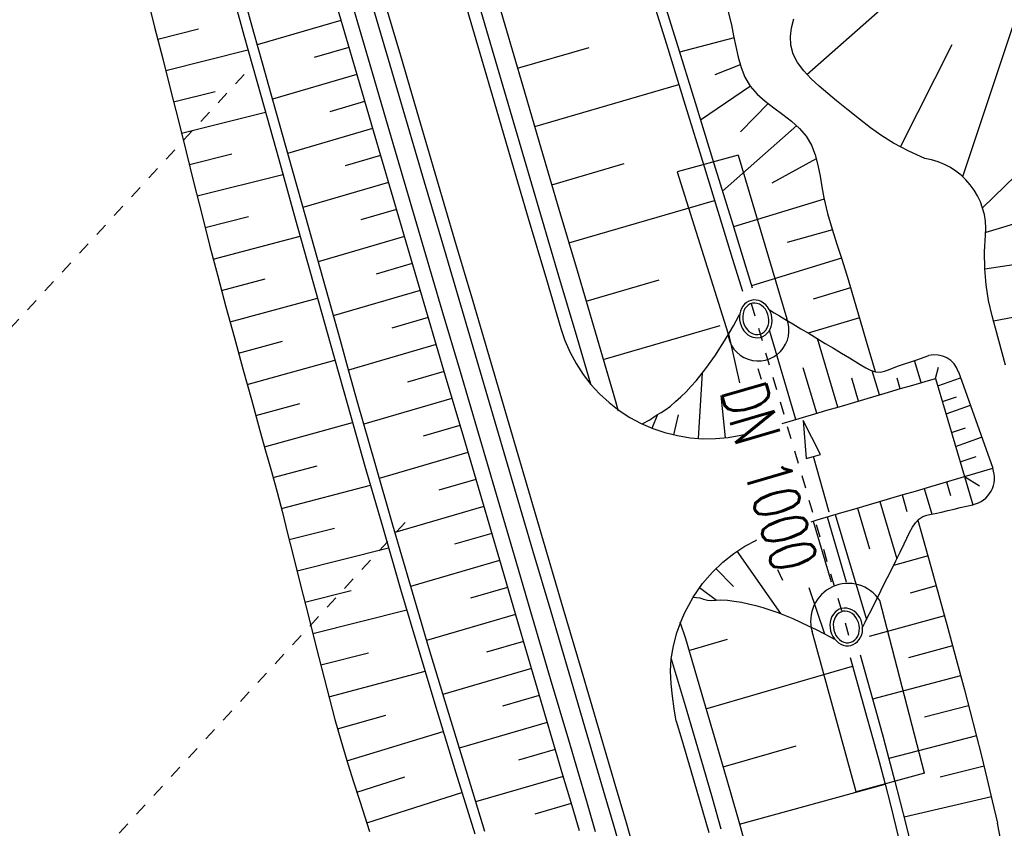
# Model space of a CAD drawing. Extents: x 446577 to 447216, y 443659 to 444842.
# Tile 157 of 177: x 446693 to 446732, y 444596 to 444628. Entities that reach past the tile are written whole.
import ezdxf

# ---------------------------------------------------------------- set-up
doc = ezdxf.new("R2010")
doc.units = 0
doc.header["$LTSCALE"] = 2
doc.header["$MEASUREMENT"] = 0
for name, pattern in [('ACAD_ISO03W100', [0.5, 0.25, -0.25]), ('AUSGEZOGEN', [0]), ('STRICHLINIEX2', [0.5, 0.25, -0.25])]:
    doc.linetypes.add(name, pattern=pattern)
for name, color, linetype in [('DB-Regenrückhaltebecken_Vorflutgra', 15, 'CONTINUOUS'), ('DB-vorhandene_Dränagen', 15, 'CONTINUOUS'), ('DB-Wegböschungen', 15, 'CONTINUOUS'), ('DB-Wege', 15, 'CONTINUOUS'), ('FBRTOP', 250, 'AUSGEZOGEN'), ('MULDE', 250, 'AUSGEZOGEN')]:
    doc.layers.add(name, color=color, linetype=linetype)
doc.styles.add('ROMANS', font='romans.shx', dxfattribs={"width": 0.8})

msp = doc.modelspace()

# ---------------------------------------------------------------- linework, layer by layer
at = {"layer": 'DB-Regenrückhaltebecken_Vorflutgra', "linetype": 'Continuous'}
for p, q in [((446723.848, 444625.921), (446730.883, 444632.121)), ((446711.343, 444630.25), (446712.048, 444627.852)), ((446729.938, 444621.926), (446732.664, 444630.08)), ((446718.006, 444629.604), (446718.743, 444627.215)), ((446717.623, 444629.491), (446718.359, 444627.102)), ((446720.745, 444628.465), (446720.901, 444627.85)), ((446723.253, 444627.739), (446723.344, 444628.091)), ((446712.048, 444627.852), (446712.753, 444625.453)), ((446720.901, 444627.85), (446720.987, 444627.428)), ((446723.205, 444627.396), (446723.253, 444627.739)), ((446718.743, 444627.215), (446719.479, 444624.826)), ((446721.003, 444627.348), (446718.876, 444626.782)), ((446720.987, 444627.428), (446721.07, 444627.004)), ((446723.217, 444627.064), (446723.205, 444627.396)), ((446712.546, 444626.16), (446715.347, 444626.974)), ((446718.359, 444627.102), (446719.095, 444624.713)), ((446721.07, 444627.004), (446721.162, 444626.587)), ((446723.314, 444626.714), (446723.217, 444627.064)), ((446727.512, 444623.082), (446729.527, 444627.082)), ((446721.162, 444626.587), (446721.278, 444626.185)), ((446723.488, 444626.379), (446723.314, 444626.714)), ((446721.245, 444626.288), (446720.254, 444625.907)), ((446721.278, 444626.185), (446721.432, 444625.806)), ((446723.726, 444626.058), (446723.488, 444626.379)), ((446724.012, 444625.751), (446723.726, 444626.058)), ((446721.432, 444625.806), (446721.638, 444625.461)), ((446724.33, 444625.455), (446724.012, 444625.751)), ((446712.753, 444625.453), (446713.459, 444623.055)), ((446713.215, 444623.884), (446718.846, 444625.521)), ((446721.641, 444625.456), (446719.695, 444624.124)), ((446721.638, 444625.461), (446721.905, 444625.151)), ((446724.667, 444625.169), (446724.33, 444625.455)), ((446721.905, 444625.151), (446722.219, 444624.871)), ((446725.006, 444624.892), (446724.667, 444625.169)), ((446725.461, 444624.523), (446725.006, 444624.892)), ((446719.095, 444624.713), (446719.832, 444622.323)), ((446719.479, 444624.826), (446720.215, 444622.436)), ((446722.334, 444624.78), (446721.256, 444623.669)), ((446722.219, 444624.871), (446722.562, 444624.609)), ((446722.562, 444624.609), (446722.913, 444624.353)), ((446725.902, 444624.17), (446725.461, 444624.523)), ((446722.913, 444624.353), (446723.253, 444624.091)), ((446726.338, 444623.837), (446725.902, 444624.17)), ((446723.452, 444623.918), (446720.549, 444621.354)), ((446723.253, 444624.091), (446723.565, 444623.81)), ((446723.565, 444623.81), (446723.827, 444623.499)), ((446726.781, 444623.524), (446726.338, 444623.837)), ((446723.827, 444623.499), (446724.026, 444623.151)), ((446727.239, 444623.236), (446726.781, 444623.524)), ((446730.715, 444620.704), (446733.509, 444623.435)), ((446713.459, 444623.055), (446714.164, 444620.657)), ((446724.026, 444623.151), (446724.173, 444622.771)), ((446727.831, 444622.916), (446727.239, 444623.236)), ((446721.169, 444622.76), (446718.788, 444622.112)), ((446721.169, 444622.76), (446723.067, 444616.367)), ((446724.218, 444622.616), (446722.481, 444621.669)), ((446724.173, 444622.771), (446724.281, 444622.366)), ((446728.454, 444622.635), (446727.831, 444622.916)), ((446713.884, 444621.609), (446716.714, 444622.432)), ((446719.832, 444622.323), (446720.568, 444619.934)), ((446720.215, 444622.436), (446720.952, 444620.047)), ((446724.281, 444622.366), (446724.365, 444621.946)), ((446718.788, 444622.112), (446720.756, 444615.818)), ((446724.365, 444621.946), (446724.438, 444621.519)), ((446724.438, 444621.519), (446724.516, 444621.096)), ((446724.527, 444621.046), (446720.977, 444619.966)), ((446724.516, 444621.096), (446724.662, 444620.477)), ((446735.794, 444621.233), (446730.842, 444619.737)), ((446714.164, 444620.657), (446714.87, 444618.258)), ((446714.553, 444619.334), (446720.243, 444620.988)), ((446724.662, 444620.477), (446724.836, 444619.877)), ((446720.568, 444619.934), (446720.936, 444618.74)), ((446720.952, 444620.047), (446721.32, 444618.852)), ((446724.845, 444619.848), (446723.083, 444619.349)), ((446724.836, 444619.877), (446725.026, 444619.286)), ((446730.791, 444618.979), (446730.835, 444619.638)), ((446730.835, 444619.638), (446730.835, 444619.638)), ((446725.026, 444619.286), (446725.219, 444618.696)), ((446720.936, 444618.74), (446721.332, 444617.451)), ((446721.32, 444618.852), (446721.712, 444617.577)), ((446725.204, 444618.741), (446721.688, 444617.654)), ((446730.798, 444618.319), (446730.791, 444618.979)), ((446730.798, 444618.319), (446734.575, 444618.896)), ((446725.219, 444618.696), (446725.464, 444617.903)), ((446714.87, 444618.258), (446715.575, 444615.86)), ((446730.854, 444617.7), (446730.798, 444618.319)), ((446715.223, 444617.058), (446718.082, 444617.89)), ((446725.56, 444617.578), (446724.1, 444617.135)), ((446725.464, 444617.903), (446725.699, 444617.102)), ((446730.952, 444617.087), (446730.854, 444617.7)), ((446731.138, 444616.292), (446738.139, 444617.614)), ((446721.347, 444616.86), (446721.292, 444616.768)), ((446721.414, 444616.94), (446721.347, 444616.86)), ((446721.492, 444617.006), (446721.414, 444616.94)), ((446721.489, 444616.842), (446721.431, 444616.764)), ((446721.558, 444616.905), (446721.489, 444616.842)), ((446721.578, 444617.055), (446721.492, 444617.006)), ((446721.637, 444616.95), (446721.558, 444616.905)), ((446721.672, 444617.088), (446721.578, 444617.055)), ((446721.724, 444616.977), (446721.637, 444616.95)), ((446721.77, 444617.103), (446721.672, 444617.088)), ((446721.814, 444616.984), (446721.724, 444616.977)), ((446721.87, 444617.1), (446721.77, 444617.103)), ((446721.905, 444616.971), (446721.814, 444616.984)), ((446721.969, 444617.079), (446721.87, 444617.1)), ((446721.995, 444616.939), (446721.905, 444616.971)), ((446722.066, 444617.04), (446721.969, 444617.079)), ((446722.08, 444616.888), (446721.995, 444616.939)), ((446722.157, 444616.985), (446722.066, 444617.04)), ((446722.158, 444616.821), (446722.08, 444616.888)), ((446722.241, 444616.914), (446722.157, 444616.985)), ((446722.227, 444616.739), (446722.158, 444616.821)), ((446722.315, 444616.83), (446722.241, 444616.914)), ((446722.378, 444616.735), (446722.315, 444616.83)), ((446725.699, 444617.102), (446725.931, 444616.3)), ((446731.088, 444616.481), (446730.952, 444617.087)), ((446721.226, 444616.557), (446721.215, 444616.443)), ((446721.215, 444616.443), (446721.22, 444616.328)), ((446721.251, 444616.667), (446721.226, 444616.557)), ((446721.292, 444616.768), (446721.251, 444616.667)), ((446721.357, 444616.572), (446721.344, 444616.465)), ((446721.344, 444616.465), (446721.347, 444616.354)), ((446721.386, 444616.673), (446721.357, 444616.572)), ((446721.431, 444616.764), (446721.386, 444616.673)), ((446722.283, 444616.645), (446722.227, 444616.739)), ((446722.325, 444616.542), (446722.283, 444616.645)), ((446722.352, 444616.433), (446722.325, 444616.542)), ((446722.364, 444616.322), (446722.352, 444616.433)), ((446722.428, 444616.63), (446722.378, 444616.735)), ((446722.464, 444616.519), (446722.428, 444616.63)), ((446722.485, 444616.404), (446722.464, 444616.519)), ((446731.153, 444616.239), (446731.088, 444616.481)), ((446715.892, 444614.783), (446720.462, 444616.111)), ((446721.22, 444616.328), (446721.241, 444616.213)), ((446721.241, 444616.213), (446721.277, 444616.102)), ((446721.277, 444616.102), (446721.327, 444615.997)), ((446721.347, 444616.354), (446721.366, 444616.244)), ((446721.366, 444616.244), (446721.401, 444616.138)), ((446721.401, 444616.138), (446721.45, 444616.039)), ((446721.45, 444616.039), (446721.513, 444615.95)), ((446722.3, 444616.012), (446722.337, 444616.108)), ((446722.337, 444616.108), (446722.358, 444616.213)), ((446722.358, 444616.213), (446722.364, 444616.322)), ((446722.413, 444615.963), (446722.454, 444616.065)), ((446722.454, 444616.065), (446722.48, 444616.174)), ((446722.48, 444616.174), (446722.49, 444616.288)), ((446722.49, 444616.288), (446722.485, 444616.404)), ((446725.901, 444616.404), (446723.894, 444615.813)), ((446725.931, 444616.3), (446726.165, 444615.499)), ((446731.219, 444615.998), (446731.153, 444616.239)), ((446714.235, 444615.987), (446714.312, 444615.749)), ((446714.312, 444615.749), (446714.396, 444615.514)), ((446715.575, 444615.86), (446716.397, 444613.064)), ((446721.327, 444615.997), (446721.39, 444615.901)), ((446721.39, 444615.901), (446721.464, 444615.817)), ((446721.464, 444615.817), (446721.548, 444615.747)), ((446721.513, 444615.95), (446721.586, 444615.875)), ((446721.548, 444615.747), (446721.639, 444615.691)), ((446721.586, 444615.875), (446721.668, 444615.816)), ((446721.639, 444615.691), (446721.736, 444615.653)), ((446721.668, 444615.816), (446721.756, 444615.774)), ((446721.736, 444615.653), (446721.836, 444615.631)), ((446721.756, 444615.774), (446721.847, 444615.752)), ((446721.847, 444615.752), (446721.938, 444615.749)), ((446721.938, 444615.749), (446722.027, 444615.766)), ((446722.027, 444615.766), (446722.11, 444615.802)), ((446722.033, 444615.643), (446722.127, 444615.676)), ((446722.11, 444615.802), (446722.184, 444615.856)), ((446722.127, 444615.676), (446722.214, 444615.726)), ((446722.184, 444615.856), (446722.248, 444615.927)), ((446722.214, 444615.726), (446722.291, 444615.792)), ((446722.248, 444615.927), (446722.3, 444616.012)), ((446722.291, 444615.792), (446722.358, 444615.871)), ((446722.358, 444615.871), (446722.413, 444615.963)), ((446731.349, 444615.515), (446731.219, 444615.998)), ((446714.396, 444615.514), (446714.595, 444615.055)), ((446721.836, 444615.631), (446721.935, 444615.628)), ((446721.935, 444615.628), (446722.033, 444615.643)), ((446726.165, 444615.499), (446726.516, 444614.305)), ((446731.48, 444615.033), (446731.349, 444615.515)), ((446714.595, 444615.055), (446714.833, 444614.615)), ((446731.61, 444614.55), (446731.48, 444615.033)), ((446714.833, 444614.615), (446715.106, 444614.197)), ((446715.106, 444614.197), (446715.413, 444613.802)), ((446715.413, 444613.802), (446715.751, 444613.434)), ((446727.512, 444613.638), (446727.992, 444613.779)), ((446727.992, 444613.779), (446728.472, 444613.92)), ((446728.472, 444613.92), (446728.879, 444614.04)), ((446728.879, 444614.04), (446730.008, 444610.202)), ((446715.751, 444613.434), (446716.119, 444613.096)), ((446726.073, 444613.215), (446726.553, 444613.356)), ((446726.553, 444613.356), (446727.033, 444613.497)), ((446727.033, 444613.497), (446727.512, 444613.638)), ((446716.119, 444613.096), (446716.514, 444612.79)), ((446725.114, 444612.932), (446725.594, 444613.073)), ((446725.594, 444613.073), (446726.073, 444613.215)), ((446716.514, 444612.79), (446716.933, 444612.517)), ((446723.675, 444612.509), (446724.155, 444612.65)), ((446724.155, 444612.65), (446724.634, 444612.791)), ((446724.634, 444612.791), (446725.114, 444612.932)), ((446716.933, 444612.517), (446717.374, 444612.281)), ((446717.374, 444612.281), (446717.832, 444612.082)), ((446722.886, 444612.277), (446723.195, 444612.368)), ((446723.195, 444612.368), (446723.675, 444612.509)), ((446724.385, 444611.065), (446723.706, 444612.394)), ((446723.706, 444612.394), (446723.821, 444610.906)), ((446717.832, 444612.082), (446718.306, 444611.921)), ((446718.306, 444611.921), (446718.791, 444611.801)), ((446718.791, 444611.801), (446719.284, 444611.722)), ((446720.78, 444611.732), (446721.273, 444611.818)), ((446721.273, 444611.818), (446721.387, 444611.846)), ((446719.284, 444611.722), (446719.783, 444611.683)), ((446719.783, 444611.683), (446720.282, 444611.687)), ((446720.282, 444611.687), (446720.78, 444611.732)), ((446724.103, 444610.985), (446724.385, 444611.065)), ((446723.821, 444610.906), (446724.103, 444610.985)), ((446724.717, 444608.81), (446724.103, 444610.985)), ((446728.569, 444609.779), (446729.049, 444609.92)), ((446729.049, 444609.92), (446729.528, 444610.061)), ((446729.528, 444610.061), (446730.008, 444610.202)), ((446727.13, 444609.356), (446727.61, 444609.497)), ((446727.61, 444609.497), (446728.089, 444609.638)), ((446728.089, 444609.638), (446728.569, 444609.779)), ((446726.17, 444609.074), (446726.65, 444609.215)), ((446726.65, 444609.215), (446727.13, 444609.356)), ((446724.731, 444608.65), (446725.211, 444608.792)), ((446725.211, 444608.792), (446725.691, 444608.933)), ((446725.691, 444608.933), (446726.17, 444609.074)), ((446724.014, 444608.439), (446724.252, 444608.509)), ((446724.252, 444608.509), (446724.731, 444608.65)), ((446724.64, 444608.624), (446725.39, 444606.091)), ((446728.19, 444608.497), (446728.698, 444606.69)), ((446721.427, 444607.48), (446721.877, 444607.723)), ((446721.877, 444607.723), (446721.886, 444607.727)), ((446720.568, 444606.857), (446720.991, 444607.193)), ((446720.991, 444607.193), (446721.427, 444607.48)), ((446720.161, 444606.469), (446720.568, 444606.857)), ((446728.583, 444607.1), (446727.231, 444606.722)), ((446719.773, 444606.018), (446720.161, 444606.469)), ((446728.698, 444606.69), (446729.36, 444604.279)), ((446719.406, 444605.492), (446719.773, 444606.018)), ((446728.908, 444605.933), (446727.88, 444605.648)), ((446719.069, 444604.868), (446719.406, 444605.492)), ((446728.451, 444598.607), (446726.696, 444605.355)), ((446724.951, 444604.899), (446724.884, 444604.82)), ((446725.029, 444604.965), (446724.951, 444604.899)), ((446725.115, 444605.015), (446725.029, 444604.965)), ((446725.174, 444604.91), (446725.095, 444604.864)), ((446725.209, 444605.048), (446725.115, 444605.015)), ((446725.261, 444604.937), (446725.174, 444604.91)), ((446725.307, 444605.063), (446725.209, 444605.048)), ((446725.351, 444604.944), (446725.261, 444604.937)), ((446725.407, 444605.06), (446725.307, 444605.063)), ((446725.442, 444604.931), (446725.351, 444604.944)), ((446725.506, 444605.038), (446725.407, 444605.06)), ((446725.532, 444604.899), (446725.442, 444604.931)), ((446725.603, 444605), (446725.506, 444605.038)), ((446725.617, 444604.848), (446725.532, 444604.899)), ((446725.694, 444604.944), (446725.603, 444605)), ((446725.778, 444604.874), (446725.694, 444604.944)), ((446725.852, 444604.79), (446725.778, 444604.874)), ((446718.773, 444604.101), (446718.908, 444604.489)), ((446718.908, 444604.489), (446719.069, 444604.868)), ((446724.763, 444604.517), (446724.752, 444604.403)), ((446724.789, 444604.626), (446724.763, 444604.517)), ((446724.829, 444604.728), (446724.789, 444604.626)), ((446724.884, 444604.82), (446724.829, 444604.728)), ((446724.894, 444604.532), (446724.881, 444604.424)), ((446724.923, 444604.632), (446724.894, 444604.532)), ((446724.968, 444604.723), (446724.923, 444604.632)), ((446725.026, 444604.801), (446724.968, 444604.723)), ((446725.095, 444604.864), (446725.026, 444604.801)), ((446725.695, 444604.78), (446725.617, 444604.848)), ((446725.764, 444604.698), (446725.695, 444604.78)), ((446725.82, 444604.604), (446725.764, 444604.698)), ((446725.862, 444604.501), (446725.82, 444604.604)), ((446725.915, 444604.694), (446725.852, 444604.79)), ((446725.889, 444604.393), (446725.862, 444604.501)), ((446725.965, 444604.589), (446725.915, 444604.694)), ((446726.001, 444604.478), (446725.965, 444604.589)), ((446729.229, 444604.764), (446726.284, 444603.957)), ((446725.78, 444597.881), (446724.055, 444604.142)), ((446724.752, 444604.403), (446724.757, 444604.287)), ((446724.757, 444604.287), (446724.778, 444604.172)), ((446724.778, 444604.172), (446724.814, 444604.061)), ((446724.881, 444604.424), (446724.884, 444604.314)), ((446724.884, 444604.314), (446724.903, 444604.203)), ((446724.903, 444604.203), (446724.938, 444604.097)), ((446725.874, 444604.068), (446725.895, 444604.172)), ((446725.901, 444604.282), (446725.889, 444604.393)), ((446725.895, 444604.172), (446725.901, 444604.282)), ((446725.991, 444604.024), (446726.017, 444604.134)), ((446726.022, 444604.363), (446726.001, 444604.478)), ((446726.017, 444604.134), (446726.027, 444604.248)), ((446726.027, 444604.248), (446726.022, 444604.363)), ((446729.36, 444604.279), (446729.684, 444603.071)), ((446718.638, 444603.594), (446718.773, 444604.101)), ((446719.238, 444603.406), (446720.745, 444603.844)), ((446724.814, 444604.061), (446724.864, 444603.956)), ((446724.864, 444603.956), (446724.927, 444603.861)), ((446724.927, 444603.861), (446725.001, 444603.777)), ((446724.938, 444604.097), (446724.987, 444603.998)), ((446724.987, 444603.998), (446725.05, 444603.91)), ((446725.001, 444603.777), (446725.085, 444603.706)), ((446725.05, 444603.91), (446725.123, 444603.835)), ((446725.123, 444603.835), (446725.205, 444603.775)), ((446725.205, 444603.775), (446725.293, 444603.734)), ((446725.293, 444603.734), (446725.384, 444603.711)), ((446725.475, 444603.708), (446725.564, 444603.725)), ((446725.564, 444603.725), (446725.647, 444603.761)), ((446725.647, 444603.761), (446725.721, 444603.816)), ((446725.721, 444603.816), (446725.785, 444603.887)), ((446725.751, 444603.686), (446725.828, 444603.751)), ((446725.785, 444603.887), (446725.837, 444603.971)), ((446725.828, 444603.751), (446725.895, 444603.831)), ((446725.837, 444603.971), (446725.874, 444604.068)), ((446725.895, 444603.831), (446725.95, 444603.923)), ((446725.95, 444603.923), (446725.991, 444604.024)), ((446718.553, 444603.079), (446718.638, 444603.594)), ((446725.085, 444603.706), (446725.176, 444603.651)), ((446725.176, 444603.651), (446725.273, 444603.612)), ((446725.273, 444603.612), (446725.373, 444603.591)), ((446725.373, 444603.591), (446725.472, 444603.588)), ((446725.384, 444603.711), (446725.475, 444603.708)), ((446725.472, 444603.588), (446725.57, 444603.603)), ((446725.57, 444603.603), (446725.664, 444603.636)), ((446725.664, 444603.636), (446725.751, 444603.686)), ((446729.545, 444603.588), (446727.817, 444603.125)), ((446718.526, 444602.593), (446718.553, 444603.079)), ((446725.542, 444603.13), (446726.209, 444600.746)), ((446725.928, 444603.232), (446726.592, 444600.859)), ((446729.684, 444603.071), (446730.004, 444601.862)), ((446718.543, 444602.105), (446718.526, 444602.593)), ((446719.907, 444601.131), (446725.635, 444602.796)), ((446729.857, 444602.417), (446726.412, 444601.504)), ((446718.594, 444601.616), (446718.543, 444602.105)), ((446730.004, 444601.862), (446730.23, 444601.005)), ((446718.666, 444601.127), (446718.594, 444601.616)), ((446718.749, 444600.638), (446718.666, 444601.127)), ((446730.167, 444601.245), (446728.451, 444600.795)), ((446726.209, 444600.746), (446726.44, 444599.908)), ((446726.592, 444600.859), (446726.825, 444600.019)), ((446730.23, 444601.005), (446730.454, 444600.148)), ((446726.44, 444599.908), (446726.669, 444599.069)), ((446726.825, 444600.019), (446727.054, 444599.178)), ((446730.475, 444600.068), (446727.05, 444599.19)), ((446730.454, 444600.148), (446730.672, 444599.289)), ((446720.574, 444598.865), (446723.425, 444599.684)), ((446727.054, 444599.178), (446727.277, 444598.336)), ((446730.672, 444599.289), (446730.887, 444598.411)), ((446726.669, 444599.069), (446726.892, 444598.228)), ((446730.773, 444598.883), (446729.064, 444598.46)), ((446728.451, 444598.607), (446725.78, 444597.881)), ((446727.277, 444598.336), (446727.496, 444597.48)), ((446730.887, 444598.411), (446731.096, 444597.533)), ((446721.223, 444596.613), (446726.903, 444598.187)), ((446726.892, 444598.228), (446727.111, 444597.375)), ((446731.059, 444597.69), (446727.645, 444596.886)), ((446727.111, 444597.375), (446727.324, 444596.519)), ((446727.496, 444597.48), (446727.71, 444596.623)), ((446731.096, 444597.533), (446731.303, 444596.653)), ((446727.324, 444596.519), (446727.535, 444595.664)), ((446727.71, 444596.623), (446727.922, 444595.765)), ((446731.518, 444595.544), (446731.303, 444596.653))]:
    msp.add_line(p, q, dxfattribs=at)
at = {"layer": 'DB-Regenrückhaltebecken_Vorflutgra', "linetype": 'STRICHLINIEX2'}
msp.add_line((446721.676, 444616.962), (446725.564, 444603.726), dxfattribs=at)
at = {"layer": 'DB-Regenrückhaltebecken_Vorflutgra', "linetype": 'Continuous'}
for centre, major_axis, start_param, end_param in [((446728.041, 444619.862), (-1.982, 1.982), 3.846719, 5.350159), ((446721.952, 444615.92), (-0.849, 0.849), 0.870655, 4.308179), ((446725.463, 444604.558), (-1.038, 1.038), 4.501544, 7.35558)]:
    msp.add_ellipse(centre, major_axis=major_axis, ratio=1, start_param=start_param, end_param=end_param, dxfattribs=at)
at = {"layer": 'DB-vorhandene_Dränagen', "linetype": 'ACAD_ISO03W100'}
for p, q in [((446677.817, 444599.801), (446701.949, 444626.011)), ((446684.11, 444582.291), (446708.242, 444608.501))]:
    msp.add_line(p, q, dxfattribs=at)
at = {"layer": 'DB-Wegböschungen', "linetype": 'Continuous'}
for p, q in [((446711.343, 444630.25), (446712.048, 444627.852)), ((446698.047, 444629.013), (446698.366, 444627.77)), ((446701.891, 444628.795), (446702.234, 444627.571)), ((446701.506, 444628.684), (446701.85, 444627.458)), ((446705.491, 444628.529), (446706.196, 444626.131)), ((446706.066, 444628.698), (446706.772, 444626.3)), ((446705.639, 444628.023), (446702.375, 444627.069)), ((446698.366, 444627.77), (446698.682, 444626.527)), ((446698.488, 444627.293), (446700.08, 444627.694)), ((446702.234, 444627.571), (446702.571, 444626.368)), ((446712.048, 444627.852), (446712.753, 444625.454)), ((446701.85, 444627.458), (446702.188, 444626.255)), ((446698.798, 444626.068), (446702.013, 444626.878)), ((446705.95, 444626.968), (446704.599, 444626.573)), ((446698.682, 444626.527), (446698.988, 444625.314)), ((446702.188, 444626.255), (446702.525, 444625.051)), ((446702.571, 444626.368), (446702.909, 444625.164)), ((446706.196, 444626.131), (446706.901, 444623.732)), ((446706.772, 444626.3), (446707.477, 444623.902)), ((446706.26, 444625.913), (446702.968, 444624.951)), ((446698.988, 444625.314), (446699.292, 444624.1)), ((446712.753, 444625.454), (446713.459, 444623.055)), ((446699.106, 444624.843), (446700.73, 444625.252)), ((446702.525, 444625.051), (446703.2, 444622.644)), ((446702.909, 444625.164), (446703.583, 444622.756)), ((446706.57, 444624.858), (446705.206, 444624.46)), ((446699.413, 444623.617), (446702.695, 444624.444)), ((446699.292, 444624.1), (446699.596, 444622.887)), ((446706.88, 444623.804), (446703.562, 444622.833)), ((446706.901, 444623.732), (446707.607, 444621.334)), ((446707.477, 444623.902), (446708.182, 444621.503)), ((446713.459, 444623.055), (446714.164, 444620.657)), ((446699.596, 444622.887), (446699.901, 444621.673)), ((446699.721, 444622.392), (446701.378, 444622.81)), ((446703.2, 444622.644), (446703.875, 444620.236)), ((446703.583, 444622.756), (446704.258, 444620.349)), ((446707.191, 444622.749), (446705.813, 444622.346)), ((446700.028, 444621.167), (446703.377, 444622.011)), ((446699.901, 444621.673), (446700.205, 444620.46)), ((446707.501, 444621.694), (446704.156, 444620.716)), ((446708.182, 444621.503), (446708.888, 444619.105)), ((446707.607, 444621.334), (446708.312, 444618.935)), ((446714.164, 444620.657), (446714.87, 444618.258)), ((446700.205, 444620.46), (446700.513, 444619.247)), ((446700.337, 444619.937), (446702.027, 444620.368)), ((446704.258, 444620.349), (446704.933, 444617.942)), ((446707.811, 444620.639), (446706.42, 444620.232)), ((446703.875, 444620.236), (446704.549, 444617.829)), ((446700.654, 444618.704), (446704.055, 444619.592)), ((446708.122, 444619.584), (446704.749, 444618.598)), ((446700.513, 444619.247), (446700.829, 444618.038)), ((446708.312, 444618.935), (446709.018, 444616.537)), ((446708.888, 444619.105), (446709.593, 444616.706)), ((446708.432, 444618.529), (446707.027, 444618.118)), ((446700.829, 444618.038), (446701.153, 444616.83)), ((446714.87, 444618.258), (446715.575, 444615.86)), ((446700.98, 444617.472), (446702.687, 444617.929)), ((446704.549, 444617.829), (446705.224, 444615.421)), ((446704.933, 444617.942), (446705.608, 444615.534)), ((446708.742, 444617.474), (446705.343, 444616.48)), ((446701.153, 444616.83), (446701.483, 444615.624)), ((446701.313, 444616.243), (446704.732, 444617.178)), ((446709.052, 444616.419), (446707.634, 444616.004)), ((446709.018, 444616.537), (446709.723, 444614.139)), ((446709.593, 444616.706), (446710.299, 444614.308)), ((446721.084, 444616.29), (446721.195, 444616.485)), ((446721.195, 444616.485), (446721.222, 444616.524)), ((446722.387, 444616.716), (446722.569, 444616.601)), ((446722.569, 444616.601), (446722.778, 444616.478)), ((446722.778, 444616.478), (446722.986, 444616.358)), ((446720.809, 444615.801), (446720.979, 444616.094)), ((446720.979, 444616.094), (446721.084, 444616.29)), ((446722.986, 444616.358), (446723.301, 444616.171)), ((446723.301, 444616.171), (446723.618, 444615.979)), ((446715.575, 444615.86), (446716.281, 444613.461)), ((446720.629, 444615.51), (446720.809, 444615.801)), ((446721.231, 444613.869), (446720.799, 444615.785)), ((446723.42, 444612.434), (446722.393, 444615.929)), ((446723.618, 444615.979), (446723.935, 444615.789)), ((446723.935, 444615.789), (446724.251, 444615.599)), ((446701.483, 444615.624), (446701.814, 444614.418)), ((446701.647, 444615.025), (446703.36, 444615.494)), ((446705.224, 444615.421), (446705.562, 444614.218)), ((446705.608, 444615.534), (446705.945, 444614.33)), ((446709.363, 444615.364), (446705.936, 444614.362)), ((446720.453, 444615.226), (446720.629, 444615.51)), ((446724.251, 444615.599), (446724.567, 444615.409)), ((446725.053, 444612.915), (446724.261, 444615.593)), ((446724.567, 444615.409), (446724.885, 444615.218)), ((446719.905, 444614.427), (446720.274, 444614.946)), ((446720.274, 444614.946), (446720.453, 444615.226)), ((446724.885, 444615.218), (446725.203, 444615.028)), ((446725.203, 444615.028), (446725.518, 444614.837)), ((446728.144, 444614.77), (446728.617, 444614.932)), ((446728.617, 444614.932), (446728.617, 444614.932)), ((446728.617, 444614.932), (446728.617, 444614.932)), ((446728.617, 444614.932), (446728.617, 444614.932)), ((446728.617, 444614.932), (446728.617, 444614.932)), ((446728.617, 444614.932), (446728.617, 444614.932)), ((446701.983, 444613.802), (446705.412, 444614.751)), ((446725.518, 444614.837), (446725.724, 444614.708)), ((446725.724, 444614.708), (446725.933, 444614.579)), ((446725.933, 444614.579), (446726.151, 444614.456)), ((446727.197, 444614.445), (446727.433, 444614.532)), ((446727.433, 444614.532), (446727.67, 444614.607)), ((446727.67, 444614.607), (446727.907, 444614.687)), ((446727.907, 444614.687), (446728.144, 444614.77)), ((446728.313, 444613.873), (446728.057, 444614.739)), ((446701.814, 444614.418), (446702.144, 444613.212)), ((446705.562, 444614.218), (446705.9, 444613.014)), ((446705.945, 444614.33), (446706.284, 444613.127)), ((446709.673, 444614.309), (446708.241, 444613.891)), ((446709.723, 444614.139), (446710.428, 444611.74)), ((446710.299, 444614.308), (446711.004, 444611.91)), ((446719.525, 444613.95), (446719.905, 444614.427)), ((446719.619, 444611.692), (446719.777, 444614.26)), ((446722.074, 444613.996), (446721.951, 444614.419)), ((446724.238, 444612.675), (446723.711, 444614.458)), ((446726.151, 444614.456), (446726.338, 444614.365)), ((446726.338, 444614.365), (446726.53, 444614.3)), ((446726.683, 444613.394), (446726.404, 444614.339)), ((446726.53, 444614.3), (446726.723, 444614.283)), ((446726.723, 444614.283), (446726.882, 444614.316)), ((446726.882, 444614.316), (446727.04, 444614.377)), ((446727.04, 444614.377), (446727.197, 444614.445)), ((446728.879, 444614.04), (446728.996, 444614.473)), ((446729.771, 444614.302), (446731.111, 444610.527)), ((446719.131, 444613.517), (446719.332, 444613.73)), ((446719.332, 444613.73), (446719.525, 444613.95)), ((446725.868, 444613.154), (446725.603, 444614.051)), ((446727.498, 444613.634), (446727.375, 444614.05)), ((446728.965, 444613.748), (446729.856, 444614.064)), ((446716.281, 444613.461), (446716.473, 444612.765)), ((446718.931, 444613.32), (446719.131, 444613.517)), ((446720.67, 444611.719), (446720.498, 444613.372)), ((446702.144, 444613.212), (446702.476, 444612.007)), ((446702.317, 444612.584), (446704.035, 444613.059)), ((446705.9, 444613.014), (446706.583, 444610.609)), ((446706.284, 444613.127), (446706.967, 444610.722)), ((446709.983, 444613.254), (446706.533, 444612.246)), ((446718.3, 444612.798), (446718.516, 444612.955)), ((446718.516, 444612.955), (446718.723, 444613.131)), ((446718.723, 444613.131), (446718.931, 444613.32)), ((446729.147, 444613.13), (446729.69, 444613.316)), ((446729.288, 444612.651), (446730.238, 444612.988)), ((446717.805, 444612.092), (446718.03, 444612.639)), ((446717.858, 444612.528), (446718.007, 444612.625)), ((446718.007, 444612.625), (446718.155, 444612.711)), ((446718.155, 444612.711), (446718.3, 444612.798)), ((446718.65, 444611.832), (446718.831, 444612.615)), ((446702.656, 444611.367), (446706.097, 444612.319)), ((446710.293, 444612.199), (446708.852, 444611.778)), ((446717.415, 444612.261), (446717.711, 444612.416)), ((446717.711, 444612.416), (446717.858, 444612.528)), ((446702.476, 444612.007), (446702.702, 444611.205)), ((446711.004, 444611.91), (446711.709, 444609.511)), ((446729.499, 444611.931), (446730.054, 444612.11)), ((446710.428, 444611.74), (446711.134, 444609.342)), ((446729.661, 444611.382), (446730.679, 444611.743)), ((446702.702, 444611.205), (446702.927, 444610.402)), ((446710.604, 444611.144), (446707.137, 444610.131)), ((446706.967, 444610.722), (446707.66, 444608.32)), ((446729.839, 444610.776), (446730.467, 444610.987)), ((446702.927, 444610.402), (446703.147, 444609.599)), ((446702.994, 444610.16), (446704.72, 444610.627)), ((446706.583, 444610.609), (446707.276, 444608.207)), ((446730.008, 444610.202), (446731.111, 444610.527)), ((446710.914, 444610.089), (446709.466, 444609.666)), ((446729.307, 444609.996), (446729.464, 444609.467)), ((446730.008, 444610.202), (446730.331, 444609.104)), ((446730.008, 444610.202), (446730.599, 444609.847)), ((446703.147, 444609.599), (446703.358, 444608.792)), ((446703.316, 444608.954), (446706.797, 444609.864)), ((446711.709, 444609.511), (446712.415, 444607.113)), ((446728.438, 444609.741), (446728.735, 444608.738)), ((446711.134, 444609.342), (446711.839, 444606.943)), ((446726.699, 444609.229), (446727.363, 444606.985)), ((446727.568, 444609.485), (446727.761, 444608.834)), ((446703.358, 444608.792), (446703.563, 444607.984)), ((446711.224, 444609.035), (446707.748, 444608.018)), ((446725.83, 444608.973), (446726.3, 444607.385)), ((446728.536, 444608.699), (446728.701, 444608.732)), ((446728.701, 444608.732), (446728.869, 444608.759)), ((446728.869, 444608.759), (446729.115, 444608.812)), ((446729.115, 444608.812), (446729.356, 444608.874)), ((446729.356, 444608.874), (446729.599, 444608.932)), ((446729.599, 444608.932), (446729.844, 444608.989)), ((446729.844, 444608.989), (446730.331, 444609.104)), ((446730.331, 444609.104), (446730.331, 444609.104)), ((446730.331, 444609.104), (446730.331, 444609.104)), ((446730.331, 444609.104), (446730.331, 444609.104)), ((446730.331, 444609.104), (446730.331, 444609.104)), ((446730.331, 444609.104), (446730.331, 444609.104)), ((446724.095, 444608.463), (446724.794, 444606.087)), ((446724.96, 444608.718), (446726.174, 444604.616)), ((446727.982, 444608.231), (446728.094, 444608.394)), ((446728.094, 444608.394), (446728.227, 444608.537)), ((446728.227, 444608.537), (446728.382, 444608.644)), ((446728.382, 444608.644), (446728.536, 444608.699)), ((446703.563, 444607.984), (446703.765, 444607.175)), ((446703.624, 444607.74), (446705.388, 444608.19)), ((446707.276, 444608.207), (446707.977, 444605.808)), ((446707.66, 444608.32), (446708.361, 444605.92)), ((446711.534, 444607.98), (446710.083, 444607.555)), ((446727.755, 444607.794), (446727.861, 444608.014)), ((446727.861, 444608.014), (446727.982, 444608.231)), ((446727.494, 444607.243), (446727.654, 444607.573)), ((446727.654, 444607.573), (446727.755, 444607.794)), ((446703.928, 444606.519), (446707.505, 444607.421)), ((446721.119, 444607.282), (446722.813, 444604.851)), ((446727.327, 444606.914), (446727.494, 444607.243)), ((446703.765, 444607.175), (446704.067, 444605.96)), ((446711.845, 444606.925), (446708.365, 444605.907)), ((446711.839, 444606.943), (446712.545, 444604.545)), ((446712.415, 444607.113), (446713.12, 444604.714)), ((446727.163, 444606.584), (446727.327, 444606.914)), ((446720.294, 444606.604), (446720.985, 444605.907)), ((446722.701, 444606.576), (446722.897, 444606.156)), ((446726.999, 444606.255), (446727.163, 444606.584)), ((446726.836, 444605.927), (446726.999, 444606.255)), ((446704.067, 444605.96), (446704.371, 444604.747)), ((446704.234, 444605.293), (446706.047, 444605.751)), ((446707.977, 444605.808), (446708.688, 444603.411)), ((446708.361, 444605.92), (446709.072, 444603.523)), ((446712.155, 444605.87), (446710.704, 444605.445)), ((446719.66, 444605.867), (446720.322, 444605.37)), ((446723.928, 444605.862), (446724.539, 444604.062)), ((446726.672, 444605.598), (446726.836, 444605.927)), ((446719.406, 444605.492), (446719.665, 444605.46)), ((446719.665, 444605.46), (446719.813, 444605.41)), ((446719.813, 444605.41), (446719.964, 444605.369)), ((446719.964, 444605.369), (446720.14, 444605.356)), ((446720.14, 444605.356), (446720.311, 444605.369)), ((446720.311, 444605.369), (446720.48, 444605.384)), ((446720.48, 444605.384), (446720.747, 444605.374)), ((446720.747, 444605.374), (446721.015, 444605.337)), ((446721.015, 444605.337), (446721.292, 444605.29)), ((446721.292, 444605.29), (446721.566, 444605.235)), ((446726.344, 444604.941), (446726.508, 444605.267)), ((446726.508, 444605.267), (446726.672, 444605.598)), ((446704.542, 444604.068), (446708.217, 444604.995)), ((446721.566, 444605.235), (446721.85, 444605.166)), ((446721.85, 444605.166), (446722.132, 444605.085)), ((446722.132, 444605.085), (446722.71, 444604.89)), ((446722.71, 444604.89), (446723.302, 444604.65)), ((446726.233, 444604.73), (446726.344, 444604.941)), ((446704.371, 444604.747), (446704.677, 444603.534)), ((446712.465, 444604.815), (446708.99, 444603.799)), ((446712.545, 444604.545), (446713.25, 444602.147)), ((446713.12, 444604.714), (446713.826, 444602.316)), ((446718.883, 444604.524), (446719.102, 444603.868)), ((446723.302, 444604.65), (446723.604, 444604.514)), ((446723.604, 444604.514), (446723.905, 444604.373)), ((446726.016, 444604.284), (446726.123, 444604.514)), ((446726.123, 444604.514), (446726.233, 444604.73)), ((446723.905, 444604.373), (446724.213, 444604.228)), ((446724.213, 444604.228), (446724.513, 444604.076)), ((446712.776, 444603.76), (446711.328, 444603.337)), ((446719.102, 444603.868), (446719.808, 444601.469)), ((446724.513, 444604.076), (446724.708, 444603.969)), ((446724.708, 444603.969), (446724.907, 444603.867)), ((446724.907, 444603.867), (446724.93, 444603.857)), ((446704.677, 444603.534), (446704.986, 444602.322)), ((446708.688, 444603.411), (446709.407, 444601.016)), ((446709.072, 444603.523), (446709.791, 444601.129)), ((446704.854, 444602.839), (446706.715, 444603.313)), ((446705.172, 444601.6), (446708.933, 444602.592)), ((446713.086, 444602.705), (446709.621, 444601.692)), ((446704.986, 444602.322), (446705.194, 444601.514)), ((446713.826, 444602.316), (446714.531, 444599.917)), ((446713.25, 444602.147), (446713.956, 444599.748)), ((446705.194, 444601.514), (446705.408, 444600.709)), ((446713.396, 444601.65), (446711.956, 444601.229)), ((446719.808, 444601.469), (446720.161, 444600.27)), ((446709.791, 444601.129), (446710.519, 444598.738)), ((446705.408, 444600.709), (446705.634, 444599.906)), ((446705.509, 444600.345), (446707.398, 444600.881)), ((446709.407, 444601.016), (446710.136, 444598.625)), ((446713.706, 444600.595), (446710.259, 444599.587)), ((446720.161, 444600.27), (446720.513, 444599.071)), ((446705.634, 444599.906), (446705.874, 444599.109)), ((446705.877, 444599.099), (446709.642, 444600.243)), ((446714.531, 444599.917), (446714.884, 444598.718)), ((446714.017, 444599.54), (446712.587, 444599.122)), ((446713.956, 444599.748), (446714.308, 444598.549)), ((446705.874, 444599.109), (446706.125, 444598.314)), ((446710.519, 444598.738), (446711.257, 444596.349)), ((446714.884, 444598.718), (446715.237, 444597.519)), ((446720.513, 444599.071), (446720.868, 444597.854)), ((446706.268, 444597.87), (446708.135, 444598.465)), ((446710.136, 444598.625), (446710.873, 444596.236)), ((446714.327, 444598.485), (446710.905, 444597.485)), ((446714.308, 444598.549), (446714.661, 444597.35)), ((446706.125, 444598.314), (446706.38, 444597.52)), ((446706.652, 444596.667), (446710.373, 444597.852)), ((446720.868, 444597.854), (446721.217, 444596.636)), ((446706.38, 444597.52), (446706.76, 444596.329)), ((446714.637, 444597.43), (446713.222, 444597.016)), ((446714.661, 444597.35), (446714.947, 444596.372)), ((446715.237, 444597.519), (446715.582, 444596.336)), ((446721.217, 444596.636), (446721.556, 444595.409))]:
    msp.add_line(p, q, dxfattribs=at)
for centre, major_axis, start_param, end_param in [((446728.853, 444613.991), (-0.686, 0.686), 4.237582, 5.743541), ((446730.123, 444610.143), (-0.749, 0.749), 2.553962, 4.297456)]:
    msp.add_ellipse(centre, major_axis=major_axis, ratio=1, start_param=start_param, end_param=end_param, dxfattribs=at)
at = {"layer": 'DB-Wege', "linetype": 'Continuous'}
for p, q in [((446710.143, 444629.898), (446710.849, 444627.499)), ((446710.623, 444630.039), (446711.329, 444627.64)), ((446706.786, 444628.91), (446707.491, 444626.512)), ((446707.265, 444629.051), (446707.971, 444626.653)), ((446711.329, 444627.64), (446712.034, 444625.242)), ((446710.849, 444627.499), (446711.554, 444625.101)), ((446707.491, 444626.512), (446708.196, 444624.113)), ((446707.971, 444626.653), (446708.676, 444624.254)), ((446711.554, 444625.101), (446712.26, 444622.702)), ((446712.034, 444625.242), (446712.739, 444622.843)), ((446708.196, 444624.113), (446708.902, 444621.715)), ((446708.676, 444624.254), (446709.382, 444621.856)), ((446712.26, 444622.702), (446712.965, 444620.304)), ((446712.739, 444622.843), (446713.445, 444620.445)), ((446709.382, 444621.856), (446710.087, 444619.457)), ((446708.902, 444621.715), (446709.607, 444619.316)), ((446712.965, 444620.304), (446713.671, 444617.906)), ((446713.445, 444620.445), (446714.15, 444618.047)), ((446709.607, 444619.316), (446710.313, 444616.918)), ((446710.087, 444619.457), (446710.792, 444617.059)), ((446714.15, 444618.047), (446714.856, 444615.648)), ((446713.671, 444617.906), (446714.235, 444615.986)), ((446710.313, 444616.918), (446711.018, 444614.52)), ((446710.792, 444617.059), (446711.498, 444614.661)), ((446714.856, 444615.648), (446715.39, 444613.832)), ((446711.018, 444614.52), (446711.724, 444612.121)), ((446711.498, 444614.661), (446712.203, 444612.262)), ((446712.203, 444612.262), (446712.909, 444609.864)), ((446711.724, 444612.121), (446712.429, 444609.723)), ((446712.429, 444609.723), (446713.134, 444607.324)), ((446712.909, 444609.864), (446713.614, 444607.465)), ((446713.134, 444607.324), (446713.84, 444604.926)), ((446713.614, 444607.465), (446714.32, 444605.067)), ((446713.84, 444604.926), (446714.545, 444602.527)), ((446714.32, 444605.067), (446715.025, 444602.669)), ((446718.553, 444603.079), (446719.088, 444601.258)), ((446715.025, 444602.669), (446715.73, 444600.27)), ((446714.545, 444602.527), (446715.251, 444600.129)), ((446719.088, 444601.258), (446719.441, 444600.059)), ((446715.73, 444600.27), (446716.083, 444599.071)), ((446718.749, 444600.638), (446718.961, 444599.918)), ((446715.251, 444600.129), (446715.604, 444598.93)), ((446718.961, 444599.918), (446719.314, 444598.718)), ((446719.441, 444600.059), (446719.794, 444598.859)), ((446715.604, 444598.93), (446715.956, 444597.731)), ((446716.083, 444599.071), (446716.436, 444597.872)), ((446719.314, 444598.718), (446719.667, 444597.509)), ((446719.794, 444598.859), (446720.147, 444597.648)), ((446715.956, 444597.731), (446716.303, 444596.542)), ((446716.436, 444597.872), (446716.783, 444596.681)), ((446720.147, 444597.648), (446720.494, 444596.434)), ((446719.667, 444597.509), (446720.013, 444596.298)), ((446716.303, 444596.542), (446716.643, 444595.353)), ((446716.783, 444596.681), (446717.125, 444595.488))]:
    msp.add_line(p, q, dxfattribs=at)
at = {"layer": 'FBRTOP', "color": 0, "const_width": 0.5}
msp.add_lwpolyline([(446833.755, 444484.975, -0.000083), (446837.963, 444455.179, -0.000176), (446839.935, 444441.166, -0.000011), (446846.01, 444397.876, 0.000067), (446846.968, 444391.053, 0.001727), (446849.892, 444370.762, 0.00123), (446854.165, 444342.303, 0.004209), (446857.404, 444322.222, 0.002979), (446862.388, 444293.915, 0.003153), (446866.566, 444271.777, 0.002691), (446871.765, 444245.898, 0.003085)], format="xyb", dxfattribs=at)
at = {"layer": 'MULDE'}
msp.add_lwpolyline([(446846.122, 444528.372, -0.003275), (446849.776, 444503.541, -0.000858), (446851.281, 444492.919, -0.000016), (446856.912, 444452.68, 0.000072), (446858.152, 444443.823, 0.000546), (446864.602, 444398.178, 0.00545), (446865.299, 444393.636, 0.003136), (446867.372, 444381.527, -0.001035), (446873.816, 444344.812, -0.000041), (446876.48, 444329.437, 0.000112), (446877.455, 444323.814, 0.000693), (446877.962, 444320.923, 0.000079), (446882.464, 444295.439, 0.001596), (446888.309, 444262.995, 0.003343)], format="xyb", dxfattribs=at)

# ---------------------------------------------------------------- texts
at = {"layer": 'DB-Regenrückhaltebecken_Vorflutgra', "linetype": 'Continuous', "style": 'ROMANS', "oblique": 360, "width": 0.7}
msp.add_text('DN 1000', height=1.8, rotation=286.2535, dxfattribs=at).set_placement((446720.475, 444613.547))

doc.saveas('drawing.dxf')
